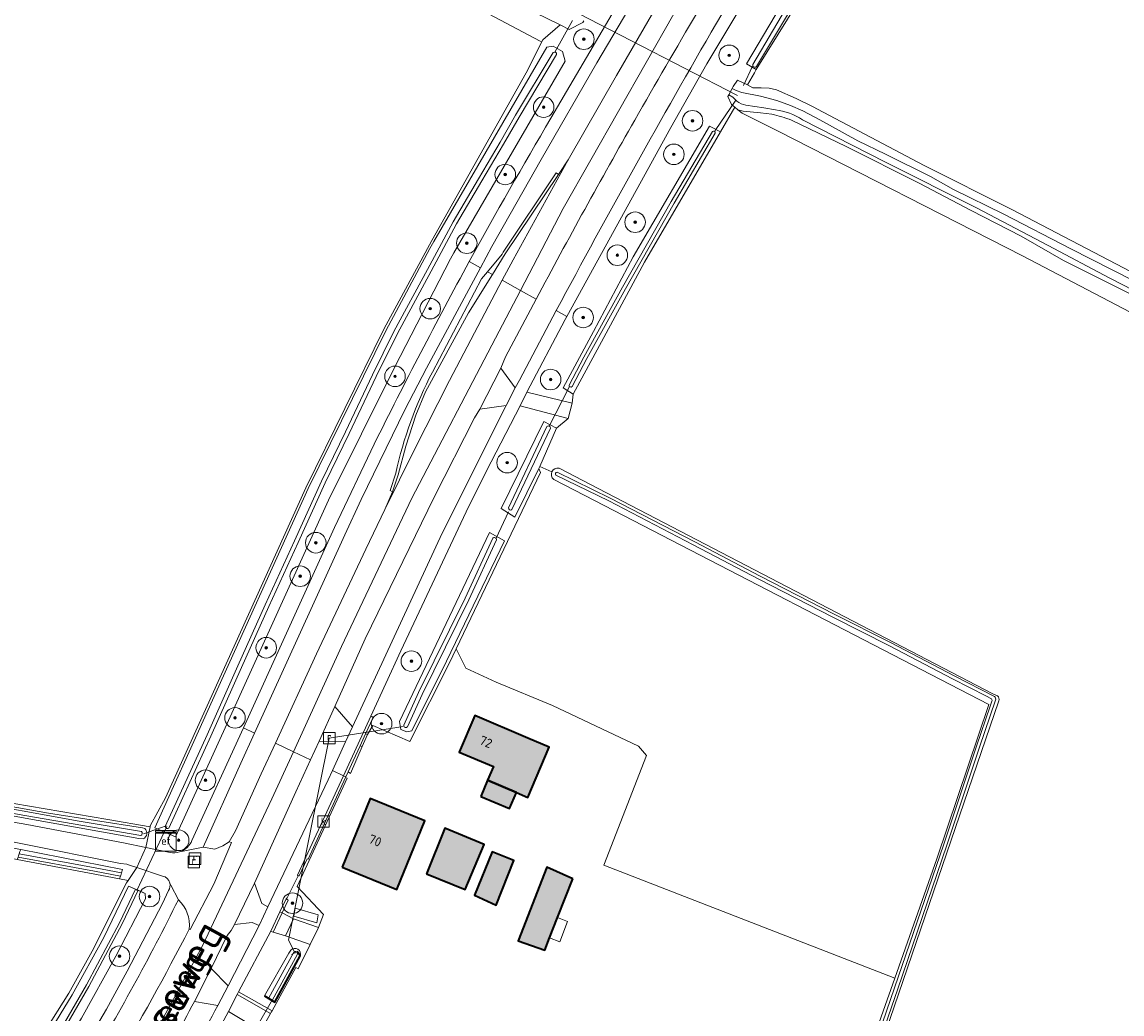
# Model space of a CAD drawing. Header units: metres. Extents: x 200031 to 204075, y 460125 to 464703.
# Tile 61 of 178: x 200537 to 200751, y 463498 to 463691. Entities that reach past the tile are written whole.
import ezdxf
from ezdxf.enums import TextEntityAlignment as Align

# ---------------------------------------------------------------- set-up
doc = ezdxf.new("R2010")
doc.units = ezdxf.units.M
doc.header["$LTSCALE"] = 2
doc.layers.get('0').update_dxf_attribs({"color": 253, "lineweight": 25})
for name, color, linetype, lineweight in [('B-WE-GK-BESCHOEIING-G', 253, 'GK-BESCHOEIING', 35), ('B-WE-GR-BOOM-S', 253, 'Continuous', 25), ('B-WE-GR-BOUWLAND-GV', 253, 'Continuous', 13), ('B-WE-GR-GRAS-GV', 253, 'Continuous', 13), ('B-WE-GR-HAAG-G', 253, 'GR-HAAG1', 13), ('B-WE-IE-TERREINAFSCHEIDING_KUNSTMATIG_HEKWERK-G', 253, 'IE-TERREINAFSCHEIDING-KUNSTMATIG', 18), ('B-WE-IE-TERREINAFSCHEIDING_KUNSTMATIG_HEKWERK_RASTER-G', 253, 'IE-TERREINAFSCHEIDING-KUNSTMATIG', 18), ('B-WE-IE-TERREINAFSCHEIDING_KUNSTMATIG_MUUR-G', 253, 'IE-TERREINAFSCHEIDING-KUNSTMATIG-DICHT', 18), ('B-WE-KL-ET_KAST-S', 253, 'Continuous', 25), ('B-WE-KW-KUNSTWERK_DUIKER-G', 253, 'Continuous', 18), ('B-WE-OG-BEBOUWING-GV', 253, 'Continuous', 35), ('B-WE-OG-BEBOUWING-T18', 253, 'Continuous', 18), ('B-WE-OG-BEBOUWING_LUIFEL-GV', 253, 'Continuous', 18), ('B-WE-OG-TERREIN_CULTUURSCHEIDING-GV', 253, 'Continuous', 18), ('B-WE-OG-TERREIN_ERF-GV', 253, 'Continuous', 18), ('B-WE-OG-TOPOGRAFIE-T25_2000', 250, 'Continuous', 18), ('B-WE-OG-TOPOGRAFIE-T25_2500', 250, 'Continuous', 18), ('B-WE-OG-WATER_SLOOT-GV', 253, 'Continuous', 18), ('B-WE-OG-WEG-GV', 253, 'Continuous', 18), ('B-WE-RI-GWA_KOLK-S', 253, 'Continuous', 25), ('B-WE-RI-GWA_RIOOLPUT-S', 253, 'Continuous', 25), ('B-WE-VH-VERHARDING_ASFALT-GV', 253, 'Continuous', 18), ('B-WE-VH-VERHARDING_BETON-A', 254, 'Continuous', 25), ('B-WE-VH-VERHARDING_BETONSTRAATSTEEN-GV', 253, 'Continuous', 18), ('B-WE-VH-VERHARDING_GRASBETONSTEEN-GV', 253, 'Continuous', 18), ('B-WE-VH-VERHARDING_HALFVERHARDING_GRIND-GV', 253, 'Continuous', 18)]:
    doc.layers.add(name, color=color, linetype=linetype, lineweight=lineweight)
doc.styles.add('NLCS-ISO', font='NLCS-ISO.ttf')
doc.styles.add('NLCS-ISO-M1000-T18', font='NLCS-ISO.ttf', dxfattribs={"height": 1.8})
doc.styles.add('NLCS-ISO-M2000-T25', font='NLCS-ISO.ttf', dxfattribs={"height": 5})
doc.styles.add('NLCS-ISO-M2500-T25', font='NLCS-ISO.ttf', dxfattribs={"height": 6.25})
doc.linetypes.add('GK-BESCHOEIING', pattern='A,30,-5,[1,NLCS.SHX,S=1,R=0,X=0,Y=0],-5', length=40)
doc.linetypes.add('GR-HAAG1', pattern='A,6,[176,NLCS.SHX,S=0.125,R=0,X=0,Y=0],-2', length=8)
doc.linetypes.add('IE-TERREINAFSCHEIDING-KUNSTMATIG', pattern='A,4,[82,NLCS.SHX,S=0.75,R=90,X=0,Y=0],4,-2', length=10)
doc.linetypes.add('IE-TERREINAFSCHEIDING-KUNSTMATIG-DICHT', pattern='A,8,-1,[82,NLCS.SHX,S=0.75,R=90,X=0,Y=0],-1', length=10)

# ---------------------------------------------------------------- blocks, each defined once
blk = doc.blocks.new('SKL-ET_KAST_ELEKTRA-SO')
at = {"color": 0, "linetype": 'ByBlock', "lineweight": 18}
for points in [[(-2, 2), (2, 2), (2, 1.68), (-2, 1.68)], [(-2, 1.52), (2, 1.52), (2, -2), (-2, -2)]]:
    blk.add_lwpolyline(points, close=True, dxfattribs=at)
at = {"color": 0, "linetype": 'ByBlock', "lineweight": 18, "style": 'NLCS-ISO'}
blk.add_text('et', height=1.5, dxfattribs=at).set_placement((0, 0), align=Align.MIDDLE_CENTER)
blk = doc.blocks.new('SRI-KOLK-SO')
at = {"color": 0, "linetype": 'ByBlock', "lineweight": 18}
blk.add_lwpolyline([(-1.125, -1.125), (1.125, -1.125), (1.125, 1.125), (-1.125, 1.125)], close=True, dxfattribs=at)
at = {"color": 0, "linetype": 'ByBlock', "lineweight": 18, "style": 'NLCS-ISO'}
blk.add_text('k', height=1.5, dxfattribs=at).set_placement((0, 0), align=Align.MIDDLE_CENTER)
blk = doc.blocks.new('SRI-PUT_INSPECTIEPUT_RIOOLPUT-SO')
at = {"color": 0, "linetype": 'ByBlock', "lineweight": 18}
blk.add_lwpolyline([(-1.12, -1.12), (1.12, -1.12), (1.12, 1.12), (-1.12, 1.12)], close=True, dxfattribs=at)
at = {"color": 0, "linetype": 'ByBlock', "lineweight": 18, "style": 'NLCS-ISO'}
blk.add_text('r', height=1.5, dxfattribs=at).set_placement((0, 0.28), align=Align.MIDDLE_CENTER)
blk = doc.blocks.new('SGR-BOOM_01-SO')
at = {"linetype": 'ByBlock', "lineweight": 18}
h = blk.add_hatch(color=0, dxfattribs=at)
h.dxf.hatch_style = 1
edge = h.paths.add_edge_path()
edge.add_arc((0, 0), 0.25, 0, 360)
at = {"color": 0, "linetype": 'ByBlock', "lineweight": 18}
for radius in [2, 0.25]:
    blk.add_circle((0, 0), radius, dxfattribs=at)

msp = doc.modelspace()

# ---------------------------------------------------------------- hatches: boundary and pattern name
at = {"layer": 'B-WE-VH-VERHARDING_BETON-A'}
h = msp.add_hatch(color=256, dxfattribs=at)
h.dxf.hatch_style = 1
h.paths.add_polyline_path([(200635.1, 463551.346), (200624.79, 463555.704), (200621.788, 463548.602), (200628.42, 463545.799), (200627.295, 463543.137), (200632.904, 463540.766), (200635.133, 463539.824), (200639.26, 463549.587)])
h = msp.add_hatch(color=256, dxfattribs=at)
h.dxf.hatch_style = 1
h.paths.add_polyline_path([(200625.975, 463540.014), (200631.584, 463537.643), (200632.904, 463540.766), (200627.295, 463543.137)])
h = msp.add_hatch(color=256, dxfattribs=at)
h.dxf.hatch_style = 1
h.paths.add_polyline_path([(200599.007, 463526.218), (200609.639, 463521.898), (200615.078, 463535.286), (200604.446, 463539.606)])
h = msp.add_hatch(color=256, dxfattribs=at)
h.dxf.hatch_style = 1
h.paths.add_polyline_path([(200615.389, 463524.985), (200622.966, 463521.933), (200626.601, 463530.672), (200618.998, 463533.855)])
h = msp.add_hatch(color=256, dxfattribs=at)
h.dxf.hatch_style = 1
h.paths.add_polyline_path([(200628.977, 463518.861), (200632.422, 463527.55), (200632.43, 463527.571), (200628.18, 463529.253), (200624.724, 463520.784), (200628.975, 463518.855)])
h = msp.add_hatch(color=256, dxfattribs=at)
h.dxf.hatch_style = 1
h.paths.add_polyline_path([(200643.875, 463523.954), (200638.81, 463526.245), (200633.22, 463511.942), (200638.399, 463510.11), (200639.358, 463512.535), (200640.908, 463516.453)])

# ---------------------------------------------------------------- linework, layer by layer
at = {"layer": 'B-WE-GK-BESCHOEIING-G', "flags": 128}
msp.add_lwpolyline([(200583.902, 463501.221), (200585.901, 463500.014), (200590.855, 463508.993), (200590.292, 463509.869)], dxfattribs=at)
at = {"layer": 'B-WE-GR-BOUWLAND-GV', "flags": 128}
for points in [[(201012.446, 463755.86), (200982.956, 463764.403), (200980.463, 463765.125), (200908.173, 463786.07), (200773.607, 463825.917), (200759.541, 463829.885), (200756.372, 463820.656), (200752.856, 463813.13), (200748.908, 463804.23), (200745.871, 463797.386), (200736.109, 463776.454), (200732.167, 463768.453), (200729.058, 463762.753), (200709.418, 463729.456), (200700.249, 463714.679), (200679.543, 463681.306), (200679.171, 463680.661), (200677.818, 463678.313), (200678.895, 463677.785), (200680.467, 463677.755), (200682.038, 463677.687)], [(200682.038, 463677.687), (200683.473, 463677.378), (200687.299, 463675.665), (200690.628, 463674.051), (200691.423, 463673.588), (200712.215, 463662.674), (200729.216, 463654.119), (200750.952, 463642.739), (200769.305, 463633.156), (200782.303, 463626.485), (200796.216, 463619.063), (200811.008, 463611.656), (200825.437, 463604.113), (200839.278, 463596.883), (200856.235, 463588.089), (200868.853, 463581.649), (200882.21, 463574.76), (200891.402, 463570.127), (200901.983, 463564.704), (200904.783, 463563.181), (200910.004, 463569.967), (200922.545, 463570.443), (200974.694, 463557.902), (200980.32, 463558)]]:
    msp.add_lwpolyline(points, dxfattribs=at)
at = {"layer": 'B-WE-GR-GRAS-GV', "flags": 128}
for points in [[(200555.377, 463730.351), (200637.532, 463686.85), (200637.831, 463686.694), (200638.029, 463687.084), (200641.378, 463689.977), (200629.019, 463696.095)], [(200561.669, 463534.06), (200561.713, 463534.273), (200564.648, 463539.757), (200572.417, 463556.906), (200591.948, 463600.022), (200607.125, 463630.869), (200616.445, 463648.095), (200634.779, 463680.69), (200637.831, 463686.694), (200637.532, 463686.85), (200555.377, 463730.351)], [(200767.731, 463626.066), (200731.299, 463645.126), (200683.821, 463669.347), (200676.769, 463672.824), (200675.956, 463673.508), (200675.346, 463674.02), (200672.575, 463669.209), (200657.816, 463643.837), (200649.911, 463629.231), (200643.945, 463618.209), (200643.75, 463616.439), (200642.937, 463613.501), (200640.688, 463611.61), (200637.434, 463604.152), (200639.806, 463603.117)], [(200639.806, 463603.117), (200637.434, 463604.152), (200637.253, 463603.737), (200637.59, 463602.958), (200621.181, 463568.672), (200623.091, 463564.94), (200628.953, 463562.194), (200639.895, 463557.668), (200656.624, 463549.752), (200658.208, 463547.989), (200649.922, 463526.613), (200706.463, 463504.695)], [(200641.207, 463603.792), (200648.827, 463599.854), (200725.549, 463559.949)], [(200706.463, 463504.695), (200714.654, 463527.852), (200724.75, 463557.902), (200648.096, 463597.561), (200640.151, 463601.642)], [(200725.549, 463559.949), (200726.434, 463559.557)], [(200726.74, 463558.56), (200655.699, 463350.929), (200689.698, 463314.152), (200754.973, 463245.143)], [(200444.06, 463554.012), (200446.372, 463553.688), (200447.457, 463553.536), (200452.465, 463552.621), (200452.837, 463552.553), (200460.465, 463551.332), (200467.406, 463550.112), (200479.84, 463548.052), (200508.521, 463543.094), (200532.091, 463539.128), (200553.449, 463535.542), (200561.669, 463534.06)]]:
    msp.add_lwpolyline(points, dxfattribs=at)
at = {"layer": 'B-WE-GR-GRAS-GV'}
for points in [[(200639.806, 463603.117, -0.3574953), (200641.207, 463603.792)], [(200640.151, 463601.642, -0.3453778), (200639.806, 463603.117)], [(200726.434, 463559.557, -0.2987667), (200726.74, 463558.56)]]:
    msp.add_lwpolyline(points, format="xyb", dxfattribs=at)
at = {"layer": 'B-WE-GR-HAAG-G', "flags": 128}
for points in [[(200619.904, 463565.952), (200612.146, 463550.679), (200604.991, 463553.763), (200603.937, 463552.034)], [(200600.651, 463544.474), (200602.919, 463549.704)], [(200599.996, 463543.526), (200590.281, 463522.5), (200595.412, 463517.025), (200594.4, 463514.498)], [(200557.093, 463523.185), (200550.422, 463509.937), (200545.886, 463501.765), (200541.103, 463494.225), (200540.198, 463492.614)], [(200585.375, 463498.317), (200589.999, 463506.761), (200590.447, 463506.498), (200592.778, 463511.189)]]:
    msp.add_lwpolyline(points, dxfattribs=at)
at = {"layer": 'B-WE-IE-TERREINAFSCHEIDING_KUNSTMATIG_HEKWERK-G', "flags": 128}
msp.add_lwpolyline([(200594.4, 463514.498), (200592.778, 463511.189)], dxfattribs=at)
at = {"layer": 'B-WE-IE-TERREINAFSCHEIDING_KUNSTMATIG_HEKWERK_RASTER-G', "flags": 128}
for points in [[(200638.029, 463687.084), (200634.779, 463680.69), (200616.445, 463648.095)], [(200616.445, 463648.095), (200607.125, 463630.869), (200591.948, 463600.022), (200572.417, 463556.906)], [(200637.59, 463602.958), (200621.181, 463568.672)], [(200572.417, 463556.906), (200564.648, 463539.757)]]:
    msp.add_lwpolyline(points, dxfattribs=at)
at = {"layer": 'B-WE-IE-TERREINAFSCHEIDING_KUNSTMATIG_MUUR-G', "flags": 128}
for points in [[(200557.481, 463522.581), (200560.732, 463521.136)], [(200590.292, 463509.869), (200589.15, 463509.257)]]:
    msp.add_lwpolyline(points, dxfattribs=at)
at = {"layer": 'B-WE-KW-KUNSTWERK_DUIKER-G', "flags": 128}
for points in [[(200644.943, 463692.184), (200675.902, 463676.285)], [(200640.396, 463684.703), (200643.833, 463690.835)], [(200677.044, 463678.21), (200678.834, 463681.972)], [(200671.566, 463669.462), (200675.557, 463675.35)], [(200639.256, 463611.99), (200643.153, 463619.533)], [(200628.932, 463590.23), (200631.382, 463595.311)], [(200589.894, 463509.556), (200588.596, 463512.065), (200596.513, 463551.332), (200610.892, 463553.57)], [(200559.115, 463521.735), (200564.931, 463534.149)], [(200560.402, 463532.743), (200564.783, 463534.315)], [(200581.439, 463493.51), (200585.491, 463500.502)]]:
    msp.add_lwpolyline(points, dxfattribs=at)
at = {"layer": 'B-WE-OG-BEBOUWING-GV', "flags": 128}
for points in [[(200635.1, 463551.346), (200624.79, 463555.704), (200621.788, 463548.602), (200628.42, 463545.799), (200627.295, 463543.137), (200632.904, 463540.766), (200635.133, 463539.824), (200639.26, 463549.587)], [(200625.975, 463540.014), (200631.584, 463537.643), (200632.904, 463540.766), (200627.295, 463543.137)], [(200599.007, 463526.218), (200609.639, 463521.898), (200615.078, 463535.286), (200604.446, 463539.606)], [(200615.389, 463524.985), (200622.966, 463521.933), (200626.601, 463530.672), (200618.998, 463533.855)], [(200628.977, 463518.861), (200632.422, 463527.55), (200632.43, 463527.571), (200628.18, 463529.253), (200624.724, 463520.784), (200628.975, 463518.855)], [(200643.875, 463523.954), (200638.81, 463526.245), (200633.22, 463511.942), (200638.399, 463510.11), (200639.358, 463512.535), (200640.908, 463516.453)]]:
    msp.add_lwpolyline(points, close=True, dxfattribs=at)
at = {"layer": 'B-WE-OG-BEBOUWING_LUIFEL-GV', "flags": 128}
msp.add_lwpolyline([(200640.908, 463516.453), (200639.358, 463512.535), (200641.316, 463511.76), (200642.866, 463515.679)], close=True, dxfattribs=at)
at = {"layer": 'B-WE-OG-TERREIN_CULTUURSCHEIDING-GV', "flags": 128}
for points in [[(200682.569, 463672.618), (200680.372, 463672.912), (200677.018, 463673.205), (200675.956, 463673.508), (200676.769, 463672.824), (200683.821, 463669.347), (200731.299, 463645.126), (200767.731, 463626.066), (200769.252, 463625.297), (200777.475, 463621.21), (200781.104, 463619.738), (200802.143, 463609.104), (200836.681, 463591.336), (200836.708, 463591.322), (200869.822, 463574.462), (200886.497, 463565.832), (200886.45, 463567.317)], [(200885.429, 463569.041), (200880.478, 463571.205), (200872.342, 463574.968), (200858.155, 463581.746), (200836.754, 463592.796), (200819.177, 463602.264), (200802.123, 463611.459), (200786.323, 463619.728), (200772.783, 463627.022), (200754.331, 463636.681), (200739.289, 463644.206), (200731.071, 463648.943), (200721.317, 463653.922), (200711.217, 463659.244), (200697.031, 463666.328), (200686.387, 463671.455)], [(200560.853, 463530.087), (200561.669, 463534.06), (200553.449, 463535.542), (200532.091, 463539.128), (200508.521, 463543.094), (200479.84, 463548.052), (200467.406, 463550.112), (200460.465, 463551.332), (200452.837, 463552.553), (200452.465, 463552.621), (200452.349, 463552.149), (200452.753, 463552.091), (200483.922, 463546.819), (200516.113, 463541.357), (200541.912, 463536.745), (200560.207, 463533.873), (200560.631, 463533.764)], [(200560.318, 463531.76), (200559.506, 463531.845), (200539.908, 463535.328), (200521.869, 463538.554), (200507.162, 463541.189), (200497.05, 463542.856), (200483.123, 463545.283), (200463.685, 463548.567), (200452.034, 463550.589), (200451.838, 463549.803), (200460.7, 463548.166), (200479.415, 463544.792), (200504.574, 463540.337), (200537.681, 463534.521), (200556.502, 463530.984), (200560.853, 463530.087)], [(200524.98, 463531.782), (200536.506, 463529.688), (200556.321, 463525.768), (200556.125, 463525.156), (200555.967, 463524.66), (200555.917, 463524.505), (200555.749, 463523.98), (200557.414, 463523.664), (200559.09, 463526.164), (200557.694, 463526.623), (200557.133, 463526.807), (200555.919, 463526.994), (200536.521, 463530.847), (200525.632, 463533.084)]]:
    msp.add_lwpolyline(points, dxfattribs=at)
at = {"layer": 'B-WE-OG-TERREIN_CULTUURSCHEIDING-GV'}
for points in [[(200686.387, 463671.455, 0.0409879), (200682.569, 463672.618)], [(200560.631, 463533.764, -0.5673968), (200560.318, 463531.76)]]:
    msp.add_lwpolyline(points, format="xyb", dxfattribs=at)
at = {"layer": 'B-WE-OG-TERREIN_ERF-GV', "flags": 128}
for points in [[(200656.624, 463549.752), (200639.895, 463557.668), (200628.953, 463562.194), (200623.091, 463564.94), (200621.181, 463568.672), (200619.904, 463565.952), (200612.146, 463550.679), (200604.991, 463553.763), (200603.937, 463552.034), (200602.919, 463549.704), (200600.651, 463544.474), (200600.164, 463544.768), (200599.721, 463543.802), (200599.664, 463543.678), (200599.996, 463543.526), (200590.281, 463522.5), (200595.412, 463517.025), (200594.4, 463514.498), (200592.778, 463511.189), (200590.447, 463506.498), (200589.999, 463506.761), (200585.375, 463498.317), (200585.226, 463498.054), (200585.075, 463497.788), (200583.182, 463494.454)], [(200625.136, 463383.807), (200633.915, 463374.289), (200654.14, 463352.6), (200697.776, 463480.134), (200706.463, 463504.695), (200649.922, 463526.613), (200658.208, 463547.989), (200656.624, 463549.752)], [(200540.198, 463492.614), (200541.103, 463494.225), (200545.886, 463501.765), (200550.422, 463509.937), (200557.093, 463523.185), (200557.414, 463523.664), (200555.749, 463523.98), (200535.834, 463527.762), (200524.203, 463529.889), (200522.668, 463530.17), (200518.475, 463530.886), (200517.303, 463531.086), (200512.821, 463531.883), (200493.247, 463535.364), (200480.955, 463537.805), (200474.764, 463521.718), (200480.688, 463517.995), (200536.33, 463486.205), (200537.012, 463488.409)]]:
    msp.add_lwpolyline(points, dxfattribs=at)
for points in [[(200627.295, 463543.137), (200628.42, 463545.799), (200621.788, 463548.602), (200624.79, 463555.704), (200635.1, 463551.346), (200639.26, 463549.587), (200635.133, 463539.824), (200632.904, 463540.766), (200631.584, 463537.643), (200625.975, 463540.014)], [(200599.007, 463526.218), (200604.446, 463539.606), (200615.078, 463535.286), (200609.639, 463521.898)], [(200622.966, 463521.933), (200615.389, 463524.985), (200618.998, 463533.855), (200626.601, 463530.672)], [(200624.724, 463520.784), (200628.18, 463529.253), (200632.43, 463527.571), (200632.422, 463527.55), (200628.977, 463518.861), (200628.975, 463518.855)], [(200639.358, 463512.535), (200638.399, 463510.11), (200633.22, 463511.942), (200638.81, 463526.245), (200643.875, 463523.954), (200640.908, 463516.453)]]:
    msp.add_lwpolyline(points, close=True, dxfattribs=at)
at = {"layer": 'B-WE-OG-WATER_SLOOT-GV', "flags": 128}
for points in [[(200679.543, 463681.306), (200700.249, 463714.679), (200709.418, 463729.456), (200729.058, 463762.753), (200732.167, 463768.453), (200731.619, 463770.111), (200729.985, 463770.982), (200728.385, 463770.466), (200706.336, 463730.959), (200697.668, 463716.281), (200677.672, 463682.422)], [(200609.224, 463623.368), (200620.102, 463644.532), (200620.758, 463645.663), (200642.376, 463682.936), (200641.852, 463684.824), (200640.019, 463685.884), (200638.825, 463685.679), (200616.848, 463647.868), (200616.075, 463646.538), (200607.503, 463630.496), (200592.389, 463599.849), (200572.871, 463556.688), (200562.565, 463533.899), (200566.62, 463532.128), (200576.911, 463554.749), (200596.391, 463597.567)], [(200672.575, 463669.209), (200670.46, 463670.328), (200655.628, 463644.896), (200647.864, 463630.384), (200641.993, 463619.412), (200643.945, 463618.209), (200649.911, 463629.231), (200657.816, 463643.837)], [(200640.688, 463611.61), (200638.201, 463612.9), (200629.942, 463595.991), (200632.616, 463594.314), (200637.253, 463603.737), (200637.434, 463604.152)], [(200610.162, 463554.558), (200610.428, 463553.018), (200611.583, 463552.561), (200612.577, 463552.755), (200619.307, 463566.297), (200630.596, 463589.686), (200627.678, 463591.344)], [(200556.125, 463525.156), (200550.985, 463526.119), (200536.22, 463528.869), (200536.067, 463528.431), (200535.994, 463528.222), (200550.86, 463525.453), (200555.917, 463524.505), (200555.967, 463524.66)], [(200536.22, 463528.869), (200550.985, 463526.119), (200556.125, 463525.156), (200556.321, 463525.768), (200536.506, 463529.688), (200536.366, 463529.287)], [(200535.994, 463528.222), (200535.834, 463527.762), (200555.749, 463523.98), (200555.917, 463524.505), (200550.86, 463525.453)], [(200594.368, 463517.004), (200589.892, 463518.299), (200589.623, 463516.698), (200594.117, 463515.431)]]:
    msp.add_lwpolyline(points, close=True, dxfattribs=at)
for points in [[(200678.855, 463682.316), (200685.251, 463693.057), (200692.717, 463705.51), (200698.991, 463715.669), (200705.635, 463726.472), (200712.744, 463738.617), (200719.459, 463750.193), (200725.112, 463760.03), (200728.905, 463767.226), (200730.266, 463769.613)], [(200730.266, 463769.613), (200728.905, 463767.226), (200725.112, 463760.03), (200719.459, 463750.193), (200712.744, 463738.617), (200705.635, 463726.472), (200698.991, 463715.669), (200692.717, 463705.51), (200685.251, 463693.057), (200678.855, 463682.316)], [(200731.018, 463769.184), (200729.664, 463766.81), (200725.871, 463759.613), (200720.208, 463749.761), (200713.492, 463738.181), (200706.378, 463726.026), (200699.728, 463715.215), (200693.456, 463705.06), (200685.994, 463692.613), (200679.599, 463681.873)], [(200679.599, 463681.873), (200685.994, 463692.613), (200693.456, 463705.06), (200699.728, 463715.215), (200706.378, 463726.026), (200713.492, 463738.181), (200720.208, 463749.761), (200725.871, 463759.613), (200729.664, 463766.81), (200731.018, 463769.184)], [(200629.019, 463696.095), (200641.378, 463689.977), (200643.161, 463689.094), (200645.834, 463690.459), (200646, 463690.771)], [(200564.617, 463534.152), (200572.774, 463552.009), (200578.718, 463565.411), (200584.073, 463577.266), (200589.769, 463589.667), (200595.006, 463601.319), (200599.67, 463610.911), (200604.913, 463621.985), (200609.074, 463630.361), (200615.618, 463642.472), (200620.608, 463651.683), (200625.515, 463660.097), (200629.719, 463667.175), (200632.753, 463672.468), (200640.048, 463684.617)], [(200640.048, 463684.617), (200632.753, 463672.468), (200629.719, 463667.175), (200625.515, 463660.097), (200620.608, 463651.683), (200615.618, 463642.472), (200609.074, 463630.361), (200604.913, 463621.985), (200599.67, 463610.911), (200595.006, 463601.319), (200589.769, 463589.667), (200584.073, 463577.266), (200578.718, 463565.411), (200572.774, 463552.009), (200564.617, 463534.152)], [(200640.708, 463684.221), (200633.418, 463672.078), (200630.384, 463666.787), (200626.179, 463659.706), (200621.28, 463651.305), (200616.296, 463642.105), (200609.759, 463630.006), (200605.606, 463621.648), (200600.365, 463610.578), (200595.704, 463600.992), (200590.47, 463589.348), (200584.774, 463576.947), (200579.421, 463565.097), (200573.477, 463551.693), (200565.318, 463533.832)], [(200565.318, 463533.832), (200573.477, 463551.693), (200579.421, 463565.097), (200584.774, 463576.947), (200590.47, 463589.348), (200595.704, 463600.992), (200600.365, 463610.578), (200605.606, 463621.648), (200609.759, 463630.006), (200616.296, 463642.105), (200621.28, 463651.305), (200626.179, 463659.706), (200630.384, 463666.787), (200633.418, 463672.078), (200640.708, 463684.221)], [(200729.216, 463654.119), (200712.215, 463662.674), (200691.423, 463673.588), (200690.628, 463674.051), (200687.299, 463675.665), (200683.473, 463677.378), (200682.038, 463677.687), (200680.467, 463677.755), (200678.895, 463677.785), (200677.818, 463678.313), (200675.911, 463679.248), (200675.023, 463678.004), (200674.839, 463677.645), (200675.655, 463677.209), (200676.723, 463676.845), (200680.383, 463676.165), (200683.549, 463675.325), (200686.184, 463674.305), (200688.576, 463673.256), (200691.929, 463671.542), (200699.297, 463667.426), (200704.699, 463664.873), (200713.426, 463660.504), (200717.888, 463657.969), (200727.666, 463653.188), (200740.715, 463646.428), (200752.862, 463640.29)], [(200691.929, 463671.542), (200688.576, 463673.256), (200686.184, 463674.305), (200683.549, 463675.325), (200680.383, 463676.165), (200676.723, 463676.845), (200675.655, 463677.209), (200674.839, 463677.645), (200674.83, 463677.628), (200674.194, 463676.389), (200674.991, 463675.964), (200675.777, 463675.185)], [(200675.777, 463675.185), (200674.991, 463675.964), (200674.194, 463676.389), (200674.185, 463676.372), (200674.019, 463676.048), (200674.718, 463674.547), (200675.346, 463674.02), (200675.956, 463673.508), (200677.018, 463673.205), (200680.372, 463672.912), (200682.569, 463672.618)], [(200683.287, 463673.504), (200681.014, 463673.857), (200677.498, 463674.392)], [(200677.498, 463674.392), (200681.014, 463673.857), (200683.287, 463673.504)], [(200686.387, 463671.455), (200697.031, 463666.328), (200711.217, 463659.244), (200721.317, 463653.922), (200731.071, 463648.943), (200739.289, 463644.206), (200754.331, 463636.681), (200772.783, 463627.022), (200786.323, 463619.728), (200802.123, 463611.459), (200819.177, 463602.264), (200836.754, 463592.796), (200858.155, 463581.746), (200872.342, 463574.968), (200880.478, 463571.205), (200885.429, 463569.041)], [(200887.053, 463569.12), (200880.95, 463572.064), (200862.414, 463580.856), (200838.119, 463593.427), (200817.279, 463605.118), (200798.014, 463615.089), (200777.604, 463625.718), (200764.573, 463632.42), (200748.262, 463640.764), (200736.309, 463647.074), (200722.363, 463654.399), (200704.68, 463663.312), (200688.556, 463671.569)], [(200688.556, 463671.569), (200704.68, 463663.312), (200722.363, 463654.399), (200736.309, 463647.074), (200748.262, 463640.764), (200764.573, 463632.42), (200777.604, 463625.718), (200798.014, 463615.089), (200817.279, 463605.118), (200838.119, 463593.427), (200862.414, 463580.856), (200880.95, 463572.064), (200887.053, 463569.12)], [(200752.862, 463640.29), (200740.715, 463646.428), (200727.666, 463653.188), (200717.888, 463657.969), (200713.426, 463660.504), (200704.699, 463664.873), (200699.297, 463667.426), (200691.929, 463671.542)], [(200643.147, 463619.973), (200646.016, 463625.425), (200653.515, 463639.015), (200662.99, 463655.672), (200670.998, 463669.262)], [(200670.998, 463669.262), (200662.99, 463655.672), (200653.515, 463639.015), (200646.016, 463625.425), (200643.147, 463619.973)], [(200671.568, 463668.927), (200663.562, 463655.34), (200654.092, 463638.691), (200646.599, 463625.111), (200643.733, 463619.665)], [(200643.733, 463619.665), (200646.599, 463625.111), (200654.092, 463638.691), (200663.562, 463655.34), (200671.568, 463668.927)], [(200985.032, 463526.165), (200984.105, 463526.533), (200973.453, 463530.755), (200960.358, 463536.038), (200949.907, 463540.57), (200942.265, 463544.112), (200935.99, 463547.346), (200922.923, 463553.922), (200907.97, 463561.447), (200904.783, 463563.181), (200901.983, 463564.704), (200891.402, 463570.127), (200882.21, 463574.76), (200868.853, 463581.649), (200856.235, 463588.089), (200839.278, 463596.883), (200825.437, 463604.113), (200811.008, 463611.656), (200796.216, 463619.063), (200782.303, 463626.485), (200769.305, 463633.156), (200750.952, 463642.739), (200729.216, 463654.119)], [(200631.348, 463596.114), (200638.841, 463611.926)], [(200638.841, 463611.926), (200631.348, 463596.114)], [(200639.51, 463611.609), (200632.017, 463595.797)], [(200632.017, 463595.797), (200639.51, 463611.609)], [(200726.434, 463559.557), (200725.549, 463559.949), (200648.827, 463599.854), (200641.207, 463603.792)], [(200640.151, 463601.642), (200648.096, 463597.561), (200724.75, 463557.902), (200714.654, 463527.852), (200706.463, 463504.695), (200697.776, 463480.134), (200654.14, 463352.6), (200654.87, 463351.818), (200655.041, 463352.241), (200664.17, 463379.43), (200672.489, 463403.816), (200680.416, 463426.694), (200690.37, 463456.003), (200697.743, 463477.454), (200706.453, 463502.805), (200715.996, 463530.722), (200722.362, 463549.758), (200725.042, 463557.564), (200725.352, 463558.506)], [(200725.14, 463559.04), (200724.325, 463559.485), (200717.72, 463562.866), (200705.471, 463569.281), (200694.434, 463574.875), (200680.042, 463582.268), (200667.287, 463588.934), (200650.859, 463597.449), (200640.547, 463602.483)], [(200640.547, 463602.483), (200650.859, 463597.449), (200667.287, 463588.934), (200680.042, 463582.268), (200694.434, 463574.875), (200705.471, 463569.281), (200717.72, 463562.866), (200724.325, 463559.485), (200725.14, 463559.04)], [(200640.819, 463603.04), (200651.138, 463598.003), (200667.573, 463589.484), (200680.327, 463582.818), (200694.716, 463575.427), (200705.754, 463569.832), (200718.005, 463563.416), (200725.838, 463559.406)], [(200725.838, 463559.406), (200718.005, 463563.416), (200705.754, 463569.832), (200694.716, 463575.427), (200680.327, 463582.818), (200667.573, 463589.484), (200651.138, 463598.003), (200640.819, 463603.04)], [(200610.994, 463553.856), (200613.86, 463560.186), (200622.951, 463578.543), (200628.285, 463590.194)], [(200628.285, 463590.194), (200622.951, 463578.543), (200613.86, 463560.186), (200610.994, 463553.856)], [(200629.016, 463589.86), (200623.677, 463578.197), (200614.587, 463559.842), (200611.727, 463553.524)], [(200611.727, 463553.524), (200614.587, 463559.842), (200623.677, 463578.197), (200629.016, 463589.86)], [(200655.041, 463352.241), (200654.87, 463351.818), (200655.397, 463351.253), (200655.625, 463352.034), (200664.757, 463379.232), (200673.075, 463403.615), (200681.002, 463426.493), (200690.957, 463455.803), (200698.329, 463477.253), (200707.039, 463502.604), (200716.583, 463530.523), (200722.949, 463549.559), (200726.088, 463558.703)], [(200725.352, 463558.506), (200725.042, 463557.564), (200722.362, 463549.758), (200715.996, 463530.722), (200706.453, 463502.805), (200697.743, 463477.454), (200690.37, 463456.003), (200680.416, 463426.694), (200672.489, 463403.816), (200664.17, 463379.43), (200655.041, 463352.241)], [(200726.088, 463558.703), (200722.949, 463549.559), (200716.583, 463530.523), (200707.039, 463502.604), (200698.329, 463477.253), (200690.957, 463455.803), (200681.002, 463426.493), (200673.075, 463403.615), (200664.757, 463379.232), (200655.625, 463352.034), (200655.397, 463351.253), (200655.699, 463350.929), (200726.74, 463558.56)], [(200560.631, 463533.764), (200560.207, 463533.873), (200541.912, 463536.745), (200516.113, 463541.357), (200483.922, 463546.819), (200452.753, 463552.091), (200452.349, 463552.149), (200452.29, 463551.911), (200452.179, 463551.304), (200452.119, 463550.927), (200452.034, 463550.589), (200463.685, 463548.567), (200483.123, 463545.283), (200497.05, 463542.856), (200507.162, 463541.189), (200521.869, 463538.554), (200539.908, 463535.328)], [(200559.875, 463532.413), (200537.279, 463536.278), (200514.78, 463540.286), (200482.476, 463545.811), (200453.848, 463550.652), (200452.546, 463550.862), (200452.54, 463550.863)], [(200452.695, 463551.604), (200465.56, 463549.469), (200488.021, 463545.625), (200505.234, 463542.681), (200524.951, 463539.308), (200547.892, 463535.191), (200560, 463533.21)], [(200560, 463533.21), (200547.892, 463535.191), (200524.951, 463539.308), (200505.234, 463542.681), (200488.021, 463545.625), (200465.56, 463549.469), (200452.695, 463551.604)], [(200514.78, 463540.286), (200537.279, 463536.278), (200559.875, 463532.413)], [(200539.908, 463535.328), (200559.506, 463531.845), (200560.318, 463531.76)], [(200541.175, 463489.391), (200544.999, 463495.961), (200549.291, 463503.351), (200555.737, 463515.457), (200558.85, 463521.972), (200557.481, 463522.581), (200552.703, 463512.578), (200546.516, 463501.403), (200541.863, 463493.795), (200539.718, 463489.673), (200540.174, 463488.691), (200542.123, 463487.943), (200543.021, 463488.207), (200548.297, 463496.9), (200555.02, 463508.972), (200560.745, 463520.106), (200560.732, 463521.136), (200559.357, 463521.747), (200556.232, 463515.207), (200549.776, 463503.081), (200545.478, 463495.683), (200541.654, 463489.112)], [(200559.357, 463521.747), (200558.85, 463521.972), (200555.737, 463515.457), (200549.291, 463503.351), (200544.999, 463495.961), (200541.175, 463489.391)], [(200541.654, 463489.112), (200545.478, 463495.683), (200549.776, 463503.081), (200556.232, 463515.207), (200559.357, 463521.747)], [(200589.039, 463510.142), (200588.657, 463509.551), (200583.902, 463501.221), (200584.713, 463500.732)], [(200584.713, 463500.732), (200589.627, 463509.719)], [(200589.627, 463509.719), (200584.713, 463500.732), (200585.391, 463500.322), (200590.303, 463509.367)], [(200590.303, 463509.367), (200585.391, 463500.322), (200585.901, 463500.014), (200590.855, 463508.993)]]:
    msp.add_lwpolyline(points, dxfattribs=at)
at = {"layer": 'B-WE-OG-WATER_SLOOT-GV'}
for points in [[(200640.048, 463684.617, -0.7500275), (200640.708, 463684.221)], [(200640.708, 463684.221, 0.7500275), (200640.048, 463684.617)], [(200679.599, 463681.873, -0.7025093), (200678.855, 463682.316)], [(200678.855, 463682.316, 0.7025093), (200679.599, 463681.873)], [(200677.498, 463674.392, -0.1494599), (200675.777, 463675.185)], [(200675.777, 463675.185, 0.1494599), (200677.498, 463674.392)], [(200682.569, 463672.618, -0.0409879), (200686.387, 463671.455)], [(200688.556, 463671.569, 0.103822), (200683.287, 463673.504)], [(200683.287, 463673.504, -0.103822), (200688.556, 463671.569)], [(200670.998, 463669.262, -0.7697333), (200671.568, 463668.927)], [(200671.568, 463668.927, 0.7697333), (200670.998, 463669.262)], [(200643.733, 463619.665, -0.751537), (200643.147, 463619.973)], [(200643.147, 463619.973, 0.751537), (200643.733, 463619.665)], [(200638.841, 463611.926, -0.6678451), (200639.51, 463611.609)], [(200639.51, 463611.609, 0.6678451), (200638.841, 463611.926)], [(200641.207, 463603.792, 0.3574953), (200639.806, 463603.117)], [(200639.806, 463603.117, 0.3453778), (200640.151, 463601.642)], [(200640.547, 463602.483, -0.6442751), (200640.819, 463603.04)], [(200640.819, 463603.04, 0.6442751), (200640.547, 463602.483)], [(200632.017, 463595.797, -0.7122962), (200631.348, 463596.114)], [(200631.348, 463596.114, 0.7122962), (200632.017, 463595.797)], [(200628.285, 463590.194, -0.7310295), (200629.016, 463589.86)], [(200629.016, 463589.86, 0.7310295), (200628.285, 463590.194)], [(200725.352, 463558.506, 0.3911037), (200725.14, 463559.04)], [(200725.14, 463559.04, -0.3911037), (200725.352, 463558.506)], [(200725.838, 463559.406, -0.3286146), (200726.088, 463558.703)], [(200726.088, 463558.703, 0.3286146), (200725.838, 463559.406)], [(200726.74, 463558.56, 0.2987667), (200726.434, 463559.557)], [(200611.727, 463553.524, -0.736912), (200610.994, 463553.856)], [(200610.994, 463553.856, 0.736912), (200611.727, 463553.524)], [(200560, 463533.21, -0.550462), (200559.875, 463532.413)], [(200559.875, 463532.413, 0.550462), (200560, 463533.21)], [(200560.318, 463531.76, 0.5673968), (200560.631, 463533.764)], [(200565.318, 463533.832, -0.572118), (200564.617, 463534.152)], [(200564.617, 463534.152, 0.572118), (200565.318, 463533.832)], [(200590.855, 463508.993, 0.8101341), (200589.039, 463510.142)], [(200589.627, 463509.719, -0.7982057), (200590.303, 463509.367)], [(200590.303, 463509.367, 0.7982057), (200589.627, 463509.719)]]:
    msp.add_lwpolyline(points, format="xyb", dxfattribs=at)
at = {"layer": 'B-WE-OG-WEG-GV', "flags": 128}
for points in [[(200639.594, 463671.846), (200666.493, 463717.677), (200674.501, 463730.655), (200686.95, 463750.829), (200697.245, 463767.94), (200705.056, 463781.502), (200704.785, 463781.655), (200704.553, 463781.786), (200704.793, 463782.053), (200698.384, 463785.519), (200697.05, 463783.338)], [(200671.79, 463690.303), (200676.18, 463697.747), (200685.488, 463713.45), (200690.182, 463720.926), (200693.336, 463725.949)], [(200691.705, 463718.765), (200669.947, 463682.424), (200662.925, 463670.014), (200642.721, 463633.283), (200642.408, 463632.715), (200634.937, 463618.609), (200643.75, 463616.439), (200643.945, 463618.209), (200641.993, 463619.412), (200647.864, 463630.384), (200655.628, 463644.896), (200670.46, 463670.328), (200672.575, 463669.209), (200675.346, 463674.02), (200674.718, 463674.547), (200674.019, 463676.048), (200674.185, 463676.372), (200674.194, 463676.389), (200674.83, 463677.628), (200674.839, 463677.645), (200675.023, 463678.004), (200675.911, 463679.248), (200677.818, 463678.313), (200679.171, 463680.661), (200679.543, 463681.306), (200677.672, 463682.422), (200697.668, 463716.281)], [(200659.926, 463701.947), (200648.558, 463682.629), (200637.717, 463663.816), (200628.148, 463646.939), (200625.9, 463642.765), (200615.387, 463623.252), (200611.227, 463615.15), (200602.723, 463597.699), (200599.517, 463590.886), (200581.984, 463552.314), (200579.327, 463546.469), (200572.008, 463530.125), (200574.254, 463529.726), (200575.83, 463530.366), (200577.072, 463531.149), (200578.281, 463533.331), (200583.294, 463544.411)], [(200616.559, 463622.504), (200626.105, 463640.611), (200627.271, 463641.992), (200630.159, 463645.413), (200630.328, 463645.812), (200640.654, 463661.223), (200641.113, 463660.902), (200642.973, 463663.773), (200652.352, 463680.147), (200663.844, 463699.961)], [(200646, 463690.771), (200645.834, 463690.459), (200643.161, 463689.094), (200641.378, 463689.977), (200638.029, 463687.084), (200637.831, 463686.694), (200634.779, 463680.69), (200616.445, 463648.095), (200607.125, 463630.869), (200591.948, 463600.022), (200572.417, 463556.906), (200564.648, 463539.757), (200561.713, 463534.273), (200561.669, 463534.06), (200560.853, 463530.087), (200565.543, 463529.106)], [(200636.721, 463636.665), (200630.808, 463625.435), (200629.852, 463623.27), (200632.644, 463619.407), (200633.476, 463620.951), (200640.636, 463634.459)], [(200569.815, 463531.46), (200579.799, 463553.363), (200597.546, 463592.298), (200605.222, 463608.452)], [(200583.294, 463544.411), (200586.042, 463550.367), (200594.051, 463567.722), (200603.59, 463588.044), (200607.313, 463595.758), (200608.792, 463599.239), (200608.355, 463599.477), (200609.423, 463602.816)], [(200564.081, 463524.525), (200559.09, 463526.164), (200557.414, 463523.664), (200557.093, 463523.185), (200550.422, 463509.937), (200545.886, 463501.765), (200541.103, 463494.225), (200540.198, 463492.614)], [(200537.012, 463488.409), (200545.397, 463485.6), (200548.82, 463491.261), (200553.173, 463498.661), (200557.213, 463506.042), (200564.048, 463519.201), (200565.242, 463521.735)], [(200590.855, 463508.993), (200585.901, 463500.014), (200585.391, 463500.322), (200584.713, 463500.732), (200583.902, 463501.221), (200588.657, 463509.551)], [(200588.657, 463509.551), (200589.039, 463510.142)], [(200574.809, 463499.359), (200570.277, 463500.144)], [(200557.824, 463465.533), (200563.03, 463461.23), (200564.215, 463459.993), (200583.182, 463494.454), (200576.902, 463498.174), (200571.902, 463488.903)]]:
    msp.add_lwpolyline(points, dxfattribs=at)
at = {"layer": 'B-WE-OG-WEG-GV'}
for points in [[(200680.565, 463713.346, 0.0066711), (200655.908, 463671.463)], [(200640.636, 463634.459, -0.0086475), (200671.79, 463690.303)], [(200623.736, 463643.985, -0.0082566), (200639.594, 463671.846)], [(200655.908, 463671.463, 0.0072932), (200636.721, 463636.665)], [(200605.222, 463608.452, -0.0102291), (200623.736, 463643.985)], [(200609.423, 463602.816, -0.0652218), (200616.559, 463622.504)], [(200567.409, 463529.209, 0.2278411), (200569.815, 463531.46)], [(200565.543, 463529.106, 0.1248407), (200567.409, 463529.209)], [(200565.49, 463523.17, 0.2900916), (200564.081, 463524.525)], [(200565.242, 463521.735, 0.2076069), (200565.49, 463523.17)], [(200567.166, 463519.928, -0.0220841), (200548.879, 463486.696)], [(200569.265, 463514.199, 0.2379771), (200567.166, 463519.928)], [(200554.446, 463487.512, 0.016888), (200569.265, 463514.199)], [(200589.039, 463510.142, -0.8101341), (200590.855, 463508.993)], [(200570.277, 463500.144, -0.0197715), (200553.249, 463470.744)], [(200555.828, 463466.89, 0.0248626), (200574.809, 463499.359)]]:
    msp.add_lwpolyline(points, format="xyb", dxfattribs=at)
at = {"layer": 'B-WE-OG-WEG-GV', "flags": 128}
for points in [[(200609.224, 463623.368), (200596.391, 463597.567), (200576.911, 463554.749), (200566.62, 463532.128), (200562.565, 463533.899), (200572.871, 463556.688), (200592.389, 463599.849), (200607.503, 463630.496), (200616.075, 463646.538), (200616.848, 463647.868), (200638.825, 463685.679), (200640.019, 463685.884), (200641.852, 463684.824), (200642.376, 463682.936), (200620.758, 463645.663), (200620.102, 463644.532)], [(200618.474, 463591.178), (200630.891, 463615.982), (200625.756, 463615.287), (200624.721, 463613.627), (200616.881, 463598.155), (200603.52, 463570.619), (200597.573, 463557.509), (200601.035, 463553.536)], [(200637.59, 463602.958), (200637.253, 463603.737), (200632.616, 463594.314), (200629.942, 463595.991), (200638.201, 463612.9), (200640.688, 463611.61), (200642.937, 463613.501), (200633.626, 463615.926), (200627.062, 463603.289), (200623.11, 463595.302), (200610.398, 463568.339), (200604.622, 463555.621), (200604.815, 463555.511), (200605.057, 463555.373), (200603.574, 463552.163), (200603.937, 463552.034), (200604.991, 463553.763), (200612.146, 463550.679), (200619.904, 463565.952), (200621.181, 463568.672)], [(200627.678, 463591.344), (200630.596, 463589.686), (200619.307, 463566.297), (200612.577, 463552.755), (200611.583, 463552.561), (200610.428, 463553.018), (200610.162, 463554.558)], [(200599.678, 463550.607), (200594.558, 463550.732), (200592.859, 463547.095), (200589.978, 463540.926), (200581.995, 463523.114), (200583.364, 463519.208), (200584.566, 463518.528), (200596.299, 463543.217), (200597.127, 463545.047), (200598.102, 463547.204)], [(200602.919, 463549.704), (200602.51, 463549.859), (200601.147, 463546.909), (200600.164, 463544.768), (200600.651, 463544.474)], [(200599.996, 463543.526), (200599.664, 463543.678), (200592.398, 463527.809), (200592.212, 463527.901), (200590.631, 463524.534), (200590.45, 463524.597), (200588.333, 463520.309), (200588.129, 463520.116), (200588.317, 463519.979), (200588.51, 463519.838), (200587.374, 463517.36), (200589.585, 463516.192), (200594.4, 463514.498), (200595.412, 463517.025), (200590.281, 463522.5)], [(200558.85, 463521.972), (200559.357, 463521.747), (200560.732, 463521.136), (200560.745, 463520.106), (200555.02, 463508.972), (200548.297, 463496.9), (200543.021, 463488.207), (200542.123, 463487.943), (200540.174, 463488.691), (200539.718, 463489.673), (200541.863, 463493.795), (200546.516, 463501.403), (200552.703, 463512.578), (200557.481, 463522.581)], [(200594.368, 463517.004), (200594.117, 463515.431), (200589.623, 463516.698), (200589.892, 463518.299)], [(200582.884, 463514.909), (200581.489, 463515.501), (200578.051, 463515.08), (200577.414, 463513.966), (200576.682, 463512.959), (200573.546, 463506.563), (200576.833, 463503.19)], [(200585.375, 463498.317), (200589.999, 463506.761), (200590.447, 463506.498), (200592.778, 463511.189), (200587.989, 463512.881), (200585.593, 463513.635), (200585.4, 463513.709), (200585.149, 463513.805), (200578.877, 463502.026)]]:
    msp.add_lwpolyline(points, close=True, dxfattribs=at)
at = {"layer": 'B-WE-VH-VERHARDING_ASFALT-GV', "flags": 128}
for points in [[(200659.926, 463701.947), (200674.812, 463726.671), (200676.503, 463729.414), (200674.501, 463730.655), (200666.493, 463717.677), (200639.594, 463671.846)], [(200680.565, 463713.346), (200681.888, 463715.521), (200686.613, 463723.14), (200683.41, 463725.128), (200681.094, 463721.513), (200663.504, 463692.141), (200642, 463654.282), (200633.673, 463638.384), (200636.721, 463636.665)], [(200669.947, 463682.424), (200691.705, 463718.765), (200692.258, 463719.638), (200690.182, 463720.926), (200685.488, 463713.45), (200676.18, 463697.747), (200671.79, 463690.303)], [(200623.736, 463643.985), (200625.9, 463642.765), (200628.148, 463646.939), (200637.717, 463663.816), (200648.558, 463682.629), (200659.926, 463701.947)], [(200640.636, 463634.459), (200642.721, 463633.283), (200662.925, 463670.014), (200669.947, 463682.424)], [(200611.227, 463615.15), (200615.387, 463623.252), (200625.9, 463642.765), (200623.736, 463643.985)], [(200605.222, 463608.452), (200597.546, 463592.298), (200579.799, 463553.363), (200581.984, 463552.314), (200599.517, 463590.886), (200602.723, 463597.699), (200611.227, 463615.15)], [(200579.327, 463546.469), (200581.984, 463552.314), (200579.799, 463553.363), (200569.815, 463531.46)], [(200562.329, 463493.457), (200571.886, 463510.965), (200585.357, 463539.513), (200589.548, 463548.685), (200586.042, 463550.367), (200583.294, 463544.411), (200578.281, 463533.331), (200577.072, 463531.149), (200577.492, 463531.061), (200574.042, 463522.946), (200569.433, 463514.128), (200569.265, 463514.199)], [(200573.546, 463506.563), (200576.682, 463512.959), (200577.414, 463513.966), (200578.051, 463515.08), (200581.995, 463523.114), (200589.978, 463540.926), (200592.859, 463547.095), (200589.548, 463548.685), (200585.357, 463539.513), (200571.886, 463510.965), (200562.329, 463493.457), (200553.348, 463478.091), (200543.338, 463462.849), (200541.92, 463460.898), (200544.97, 463458.451), (200549.404, 463464.911), (200553.249, 463470.744)], [(200567.409, 463529.209), (200568.437, 463529.414), (200572.008, 463530.125), (200579.327, 463546.469)], [(200578.588, 463501.498), (200578.744, 463501.783), (200578.877, 463502.026), (200585.149, 463513.805), (200586.927, 463517.571), (200588.129, 463520.116), (200588.333, 463520.309), (200590.45, 463524.597), (200590.35, 463524.691), (200599.269, 463544.019), (200597.127, 463545.047), (200596.299, 463543.217), (200584.566, 463518.528), (200582.884, 463514.909), (200576.833, 463503.19), (200574.809, 463499.359)], [(200536.521, 463530.847), (200555.919, 463526.994), (200557.133, 463526.807), (200557.694, 463526.623), (200559.09, 463526.164), (200560.853, 463530.087), (200556.502, 463530.984), (200537.681, 463534.521), (200504.574, 463540.337)], [(200577.492, 463531.061), (200577.072, 463531.149), (200575.83, 463530.366), (200574.254, 463529.726), (200572.008, 463530.125), (200568.437, 463529.414), (200567.409, 463529.209)], [(200569.265, 463514.199), (200569.433, 463514.128), (200574.042, 463522.946), (200577.492, 463531.061)], [(200565.543, 463529.106), (200560.853, 463530.087), (200559.09, 463526.164), (200564.081, 463524.525)], [(200567.166, 463519.928), (200565.716, 463522.733), (200565.49, 463523.17)], [(200565.49, 463523.17), (200565.716, 463522.733), (200567.166, 463519.928)], [(200565.242, 463521.735), (200564.048, 463519.201), (200557.213, 463506.042), (200553.173, 463498.661), (200548.82, 463491.261), (200545.397, 463485.6), (200543.598, 463482.761), (200536.283, 463471.183), (200533.77, 463467.431), (200535.708, 463465.878)], [(200570.277, 463500.144), (200573.546, 463506.563)], [(200571.902, 463488.903), (200576.902, 463498.174), (200578.588, 463501.498)]]:
    msp.add_lwpolyline(points, dxfattribs=at)
for points in [[(200663.504, 463692.141), (200681.094, 463721.513), (200683.41, 463725.128), (200680.321, 463727.044), (200678.838, 463724.668), (200663.844, 463699.961), (200652.352, 463680.147), (200642.973, 463663.773), (200632.237, 463644.298), (200630.149, 463640.37), (200633.673, 463638.384), (200642, 463654.282)], [(200619.895, 463620.832), (200626.079, 463632.713), (200630.149, 463640.37), (200632.237, 463644.298), (200642.973, 463663.773), (200641.113, 463660.902), (200630.745, 463645.481), (200628.232, 463641.451), (200623.576, 463633.984), (200615.248, 463618.653), (200613.355, 463614.097), (200611.41, 463608.073), (200609.898, 463602.515), (200608.792, 463599.239), (200607.313, 463595.758), (200613.036, 463607.33)], [(200612.545, 463597.969), (200628.817, 463629.112), (200633.673, 463638.384), (200630.149, 463640.37), (200626.079, 463632.713), (200619.895, 463620.832), (200613.036, 463607.33), (200607.313, 463595.758), (200603.59, 463588.044), (200594.051, 463567.722), (200586.042, 463550.367), (200589.548, 463548.685), (200598.91, 463569.173)], [(200616.881, 463598.155), (200624.721, 463613.627), (200625.756, 463615.287), (200629.852, 463623.27), (200630.808, 463625.435), (200636.721, 463636.665), (200633.673, 463638.384), (200628.817, 463629.112), (200612.545, 463597.969), (200598.91, 463569.173), (200589.548, 463548.685), (200592.859, 463547.095), (200594.558, 463550.732), (200597.573, 463557.509), (200603.52, 463570.619)], [(200623.11, 463595.302), (200627.062, 463603.289), (200633.626, 463615.926), (200634.937, 463618.609), (200642.408, 463632.715), (200642.721, 463633.283), (200640.636, 463634.459), (200633.476, 463620.951), (200632.644, 463619.407), (200630.891, 463615.982), (200618.474, 463591.178), (200601.035, 463553.536), (200599.678, 463550.607), (200598.102, 463547.204), (200597.127, 463545.047), (200599.269, 463544.019), (200604.622, 463555.621), (200610.398, 463568.339)], [(200588.51, 463519.838), (200588.317, 463519.979), (200588.129, 463520.116), (200586.927, 463517.571), (200587.374, 463517.36)]]:
    msp.add_lwpolyline(points, close=True, dxfattribs=at)
at = {"layer": 'B-WE-VH-VERHARDING_ASFALT-GV'}
for points in [[(200655.908, 463671.463, -0.0066711), (200680.565, 463713.346)], [(200671.79, 463690.303, 0.0086475), (200640.636, 463634.459)], [(200639.594, 463671.846, 0.0082566), (200623.736, 463643.985)], [(200636.721, 463636.665, -0.0072932), (200655.908, 463671.463)], [(200623.736, 463643.985, 0.0102291), (200605.222, 463608.452)], [(200569.815, 463531.46, -0.2278411), (200567.409, 463529.209)], [(200567.409, 463529.209, -0.1248407), (200565.543, 463529.106)], [(200564.081, 463524.525, -0.2900916), (200565.49, 463523.17)], [(200565.49, 463523.17, -0.2076069), (200565.242, 463521.735)], [(200548.879, 463486.696, 0.0220841), (200567.166, 463519.928)], [(200567.166, 463519.928, -0.2379771), (200569.265, 463514.199)], [(200569.265, 463514.199, -0.016888), (200554.446, 463487.512)], [(200553.249, 463470.744, 0.0197715), (200570.277, 463500.144)], [(200574.809, 463499.359, -0.0248626), (200555.828, 463466.89)]]:
    msp.add_lwpolyline(points, format="xyb", dxfattribs=at)
at = {"layer": 'B-WE-VH-VERHARDING_BETONSTRAATSTEEN-GV', "flags": 128}
for points in [[(200632.644, 463619.407), (200629.852, 463623.27), (200625.756, 463615.287), (200630.891, 463615.982)], [(200643.75, 463616.439), (200634.937, 463618.609), (200633.626, 463615.926), (200642.937, 463613.501)], [(200597.573, 463557.509), (200594.558, 463550.732), (200599.678, 463550.607), (200601.035, 463553.536)], [(200602.51, 463549.859), (200603.574, 463552.163), (200605.057, 463555.373), (200604.815, 463555.511), (200604.622, 463555.621), (200599.269, 463544.019), (200599.721, 463543.802), (200600.164, 463544.768), (200601.147, 463546.909)], [(200603.937, 463552.034), (200603.574, 463552.163), (200602.51, 463549.859), (200602.919, 463549.704)], [(200599.664, 463543.678), (200599.721, 463543.802), (200599.269, 463544.019), (200590.35, 463524.691), (200590.45, 463524.597), (200590.631, 463524.534), (200592.212, 463527.901), (200592.398, 463527.809)], [(200584.566, 463518.528), (200583.364, 463519.208), (200581.995, 463523.114), (200578.051, 463515.08), (200581.489, 463515.501), (200582.884, 463514.909)], [(200587.374, 463517.36), (200586.927, 463517.571), (200585.149, 463513.805), (200585.4, 463513.709), (200585.593, 463513.635)], [(200589.585, 463516.192), (200587.374, 463517.36), (200585.593, 463513.635), (200587.989, 463512.881)], [(200576.833, 463503.19), (200573.546, 463506.563), (200570.277, 463500.144), (200574.809, 463499.359)], [(200578.588, 463501.498), (200576.902, 463498.174), (200583.182, 463494.454), (200585.075, 463497.788)], [(200578.877, 463502.026), (200578.744, 463501.783), (200578.588, 463501.498), (200585.075, 463497.788), (200585.226, 463498.054), (200585.375, 463498.317)]]:
    msp.add_lwpolyline(points, close=True, dxfattribs=at)
at = {"layer": 'B-WE-VH-VERHARDING_GRASBETONSTEEN-GV', "flags": 128}
msp.add_lwpolyline([(200641.113, 463660.902), (200640.654, 463661.223), (200630.328, 463645.812), (200630.159, 463645.413), (200627.271, 463641.992), (200628.232, 463641.451), (200630.745, 463645.481)], close=True, dxfattribs=at)
for points in [[(200609.423, 463602.816), (200608.355, 463599.477), (200608.792, 463599.239), (200609.898, 463602.515), (200611.41, 463608.073), (200613.355, 463614.097), (200615.248, 463618.653), (200623.576, 463633.984), (200628.232, 463641.451)], [(200628.232, 463641.451), (200627.271, 463641.992), (200626.105, 463640.611), (200616.559, 463622.504)]]:
    msp.add_lwpolyline(points, dxfattribs=at)
at = {"layer": 'B-WE-VH-VERHARDING_GRASBETONSTEEN-GV'}
msp.add_lwpolyline([(200616.559, 463622.504, 0.0652218), (200609.423, 463602.816)], format="xyb", dxfattribs=at)
at = {"layer": 'B-WE-VH-VERHARDING_HALFVERHARDING_GRIND-GV', "flags": 128}
msp.add_lwpolyline([(200594.4, 463514.498), (200589.585, 463516.192), (200587.989, 463512.881), (200592.778, 463511.189)], close=True, dxfattribs=at)

# ---------------------------------------------------------------- block references
at = {"layer": 'B-WE-GR-BOOM-S'}
for p in [(200646.017, 463687.21), (200674.267, 463684.072), (200638.197, 463674.005), (200667.147, 463671.356), (200663.52, 463664.826), (200630.732, 463660.908), (200655.986, 463651.63), (200623.242, 463647.55), (200652.525, 463645.212), (200616.136, 463634.834), (200645.876, 463633.112), (200609.299, 463621.664), (200639.552, 463621.051), (200631.091, 463604.886), (200593.884, 463589.325), (200590.857, 463582.813), (200584.254, 463568.912), (200612.477, 463566.296), (200578.184, 463555.273), (200606.685, 463554.149), (200572.443, 463543.145), (200567.216, 463531.477), (200561.558, 463520.531), (200589.36, 463519.239), (200555.728, 463508.935)]:
    msp.add_blockref('SGR-BOOM_01-SO', p, dxfattribs=at)
at = {"layer": 'B-WE-KL-ET_KAST-S'}
msp.add_blockref('SKL-ET_KAST_ELEKTRA-SO', (200564.722, 463531.361), dxfattribs=at)
at = {"layer": 'B-WE-RI-GWA_KOLK-S'}
msp.add_blockref('SRI-KOLK-SO', (200595.392, 463535.122), dxfattribs=at)
at = {"layer": 'B-WE-RI-GWA_RIOOLPUT-S'}
for p in [(200596.513, 463551.332), (200570.391, 463527.915), (200570.173, 463527.25)]:
    msp.add_blockref('SRI-PUT_INSPECTIEPUT_RIOOLPUT-SO', p, dxfattribs=at)

# ---------------------------------------------------------------- texts
at = {"layer": 'B-WE-OG-BEBOUWING-T18', "style": 'NLCS-ISO-M1000-T18'}
for s, rotation, p in [('72', 337.1, (200626.974, 463550.596)), ('70', 337.9, (200605.432, 463531.406))]:
    msp.add_text(s, height=1.8, rotation=rotation, dxfattribs=at).set_placement(p, align=Align.MIDDLE)
at = {"layer": 'B-WE-OG-TOPOGRAFIE-T25_2000', "style": 'NLCS-ISO-M2000-T25'}
msp.add_text('Klarenbeekseweg', height=5, rotation=61.4, dxfattribs=at).set_placement((200559.275, 463486.822), align=Align.MIDDLE)
at = {"layer": 'B-WE-OG-TOPOGRAFIE-T25_2500', "style": 'NLCS-ISO-M2500-T25'}
msp.add_text('Klarenbeekseweg', height=6.25, rotation=61.4, dxfattribs=at).set_placement((200559.275, 463486.822), align=Align.MIDDLE)

doc.saveas('drawing.dxf')
